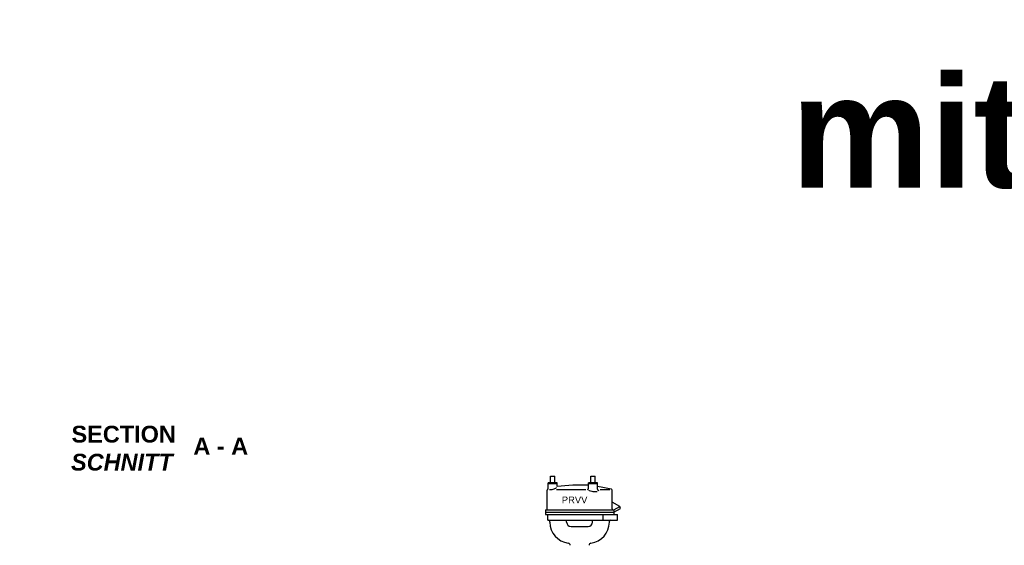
# Model space of a CAD drawing. Header units: millimetres. Extents: x -48448 to 452754, y -13941 to 17062.
# Tile 13 of 256: x -47544 to -38752, y 7470 to 12164. Entities that reach past the tile are written whole.
import ezdxf

# ---------------------------------------------------------------- set-up
doc = ezdxf.new("R2010")
doc.units = ezdxf.units.MM
doc.layers.add('Beschriftung', color=7, linetype='Continuous')
doc.styles.add('LBB3.5M1000', font='isocp.shx', dxfattribs={"height": 3.5})

msp = doc.modelspace()

# ---------------------------------------------------------------- linework, layer by layer
for p, q in [((-42744.617, 8017.982), (-42824.616, 8017.982)), ((-42384.617, 8017.982), (-42464.617, 8017.982)), ((-42834.617, 7795.483), (-42834.617, 7961.138)), ((-42751.436, 7967.983), (-42488.762, 7967.983)), ((-42362.277, 7967.983), (-42273.707, 7967.983)), ((-42254.618, 7795.483), (-42254.618, 7961.138)), ((-42186.577, 7816.106), (-42254.618, 7855.39)), ((-42849.617, 7785.483), (-42849.617, 7745.483)), ((-42849.617, 7785.483), (-42239.618, 7785.483)), ((-42849.617, 7765.483), (-42239.618, 7765.483)), ((-42849.617, 7745.483), (-42206.276, 7745.483)), ((-42829.616, 7695.483), (-42829.616, 7745.483)), ((-42337.046, 7745.483), (-42337.046, 7695.483)), ((-42239.618, 7785.483), (-42186.577, 7816.106)), ((-42239.618, 7765.483), (-42180.082, 7799.856)), ((-42239.618, 7785.483), (-42239.618, 7745.483)), ((-42206.276, 7695.483), (-42206.276, 7745.483)), ((-42180.082, 7799.856), (-42186.577, 7816.106)), ((-42829.616, 7695.483), (-42206.276, 7695.483)), ((-42810.167, 7676.984), (-42810.167, 7685.483)), ((-42660.167, 7676.984), (-42660.167, 7695.483)), ((-42429.068, 7676.984), (-42429.068, 7695.483)), ((-42279.068, 7676.984), (-42279.068, 7685.483)), ((-42621.167, 7637.984), (-42468.068, 7637.984))]:
    msp.add_line(p, q)
for centre, radius, start, end in [((-42824.617, 7961.138), 10, 110.8760472, 180), ((-42624.617, 7436.734), 571.249, 110.4940028, 110.8760472), ((-42476.834, 7979.804), 12.217, 280.4151278, 0), ((-42371.255, 7971.404), 13.362, 180, 257.1277556), ((-42264.618, 7961.138), 10, 0, 69.1239528), ((-42844.616, 7795.483), 10, 270, 0), ((-42244.618, 7795.483), 10, 180, 270), ((-42820.167, 7685.483), 10, 0, 90), ((-42621.167, 7676.983), 189, 180, 262.4115), ((-42621.167, 7676.983), 39, 180, 270), ((-42468.067, 7676.983), 39, 270, 0), ((-42468.067, 7676.983), 189, 277.5885, 0), ((-42269.068, 7685.483), 10, 90, 180), ((-42648.767, 7469.814), 20, 0, 82.4115), ((-42440.468, 7469.814), 20, 97.5885, 180)]:
    msp.add_arc(centre, radius, start, end)
for centre, major_axis, ratio, start_param, end_param in [((-42534.617, 7436.734), (-999.686, 0), 0.57142798, 4.64230974, 4.9240311), ((-42784.617, 7983.532), (40, 11.704), 0.29518713, 3.83164779, 5.57977151), ((-42425.86, 7956.959), (39.253, -5.734), 0.13683447, 3.14159265, 6.28318531), ((-42562.058, 7436.734), (-844.691, 0), 0.67628133, 4.34803322, 4.50074686)]:
    msp.add_ellipse(centre, major_axis=major_axis, ratio=ratio, start_param=start_param, end_param=end_param)

# ---------------------------------------------------------------- texts
at = {"layer": 'Beschriftung', "attachment_point": 1, "style": 'LBB3.5M1000', "bg_fill": 2}
for s, insert, char_height, width in [('{\\fArial|b1|i0|c0|p34;\\C3;mit IF}', (-40659.165, 11663.939), 1000, 4126.15016), ('\\pi387.94;{\\fArial|b1|i0|c0|p34;SECTION\\L\\P\\pi383.65;\\fArial|b1|i1|c0|p34;\\lSCHNITT}', (-47469.223, 8537.468), 150, 1682.94636)]:
    msp.add_mtext(s, dxfattribs=dict(at, insert=insert, char_height=char_height, width=width))

# ---------------------------------------------------------------- next in the draw order: linework, layer by layer
for p, q in [((-42744.617, 8027.982), (-42824.616, 8027.982)), ((-42824.616, 7971.827), (-42824.616, 8027.982)), ((-42804.617, 8087.982), (-42764.617, 8087.982)), ((-42804.617, 8027.982), (-42804.617, 8087.982)), ((-42764.617, 8027.982), (-42764.617, 8087.982)), ((-42744.617, 7995.236), (-42744.617, 8027.982)), ((-42464.617, 7979.804), (-42464.617, 8027.982)), ((-42384.617, 8027.982), (-42464.617, 8027.982)), ((-42444.617, 8087.982), (-42404.617, 8087.982)), ((-42444.617, 8027.982), (-42444.617, 8087.982)), ((-42404.617, 8027.982), (-42404.617, 8087.982)), ((-42384.617, 7971.404), (-42384.617, 8027.982))]:
    msp.add_line(p, q)

# ---------------------------------------------------------------- next in the draw order: texts
for s, insert, char_height, width in [('{\\fArial|b1|i0|c0|p34;A - A}', (-45993.131, 8430.559), 150, 519.38996), ('{\\fArial|b0|i0|c0|p34;\\C256;PRVV}', (-42703.213, 7905.712), 60, 238.91511)]:
    msp.add_mtext(s, dxfattribs=dict(at, insert=insert, char_height=char_height, width=width))

doc.saveas('drawing.dxf')
